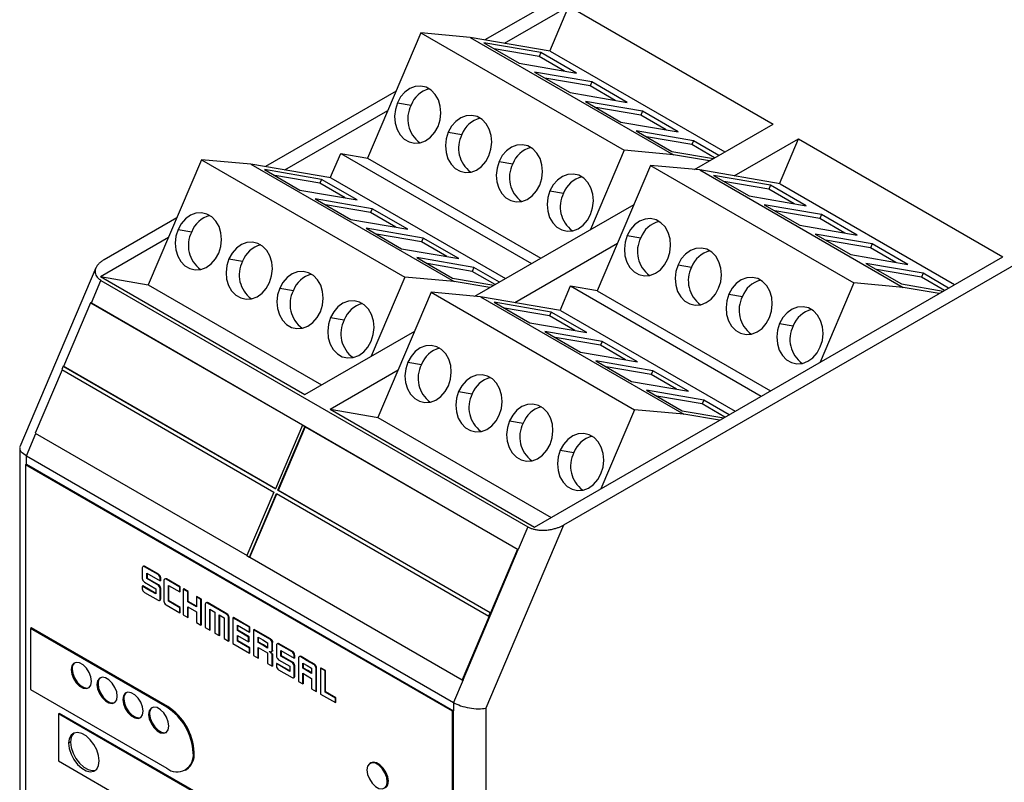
# Model space of a CAD drawing. Header units: millimetres. Extents: x 0 to 419, y 0 to 324.
# Tile 11 of 13: x 328 to 369, y 253 to 285. Entities that reach past the tile are written whole.
import ezdxf

# ---------------------------------------------------------------- set-up
doc = ezdxf.new("R2010")
doc.units = ezdxf.units.MM
doc.header["$LTSCALE"] = 1.5

msp = doc.modelspace()

# ---------------------------------------------------------------- linework, layer by layer
for p, q in [((351.715, 286.445), (347.558, 284.045)), ((348.374, 283.904), (351.057, 285.453)), ((350.261, 283.578), (351.057, 285.453)), ((351.057, 285.453), (359.585, 280.53)), ((344.881, 284.335), (342.661, 279.107)), ((344.881, 284.335), (353.366, 279.437)), ((346.941, 284.151), (344.881, 284.335)), ((346.941, 284.151), (355.427, 279.253)), ((350.286, 283.574), (346.941, 284.151)), ((349.893, 283.513), (347.509, 283.924)), ((347.509, 283.924), (348.993, 283.067)), ((349.823, 283.35), (347.942, 283.674)), ((350.286, 283.574), (357.572, 279.368)), ((349.893, 283.513), (349.823, 283.35)), ((350.875, 282.742), (349.823, 283.35)), ((351.377, 282.656), (349.893, 283.513)), ((348.993, 283.067), (351.377, 282.656)), ((352.014, 282.288), (349.63, 282.7)), ((349.63, 282.7), (351.115, 281.843)), ((351.945, 282.125), (350.063, 282.45)), ((343.848, 281.903), (338.395, 278.755)), ((352.014, 282.288), (351.945, 282.125)), ((352.996, 281.518), (351.945, 282.125)), ((353.499, 281.431), (352.014, 282.288)), ((351.115, 281.843), (353.499, 281.431)), ((339.212, 278.615), (343.504, 281.092)), ((343.906, 281.417), (344.475, 281.319)), ((354.135, 281.064), (351.751, 281.475)), ((351.751, 281.475), (353.236, 280.618)), ((354.066, 280.9), (352.184, 281.225)), ((354.135, 281.064), (354.066, 280.9)), ((355.118, 280.293), (354.066, 280.9)), ((355.62, 280.206), (354.135, 281.064)), ((353.236, 280.618), (355.62, 280.206)), ((356.304, 278.636), (359.585, 280.53)), ((346.027, 280.193), (346.597, 280.094)), ((356.256, 279.839), (353.873, 280.251)), ((353.873, 280.251), (355.357, 279.393)), ((356.187, 279.676), (354.306, 280.001)), ((357.962, 278.368), (360.646, 279.917)), ((359.85, 278.043), (360.646, 279.917)), ((360.646, 279.917), (369.173, 274.995)), ((353.366, 279.437), (351.962, 276.129)), ((355.427, 279.253), (353.366, 279.437)), ((356.256, 279.839), (356.187, 279.676)), ((357.146, 279.122), (356.187, 279.676)), ((357.322, 279.224), (356.256, 279.839)), ((335.725, 279.045), (333.505, 273.816)), ((335.725, 279.045), (344.211, 274.147)), ((337.786, 278.861), (335.725, 279.045)), ((341.106, 278.288), (341.539, 279.309)), ((341.539, 279.309), (349.505, 274.711)), ((341.539, 279.309), (342.665, 279.115)), ((342.661, 279.107), (349.89, 274.933)), ((355.357, 279.393), (357.096, 279.093)), ((356.925, 278.994), (355.427, 279.253)), ((337.786, 278.861), (346.271, 273.962)), ((341.13, 278.283), (337.786, 278.861)), ((340.737, 278.223), (338.353, 278.634)), ((338.353, 278.634), (339.838, 277.777)), ((348.149, 278.968), (348.718, 278.87)), ((354.469, 278.8), (352.249, 273.571)), ((354.469, 278.8), (362.955, 273.902)), ((356.53, 278.616), (354.469, 278.8)), ((356.53, 278.616), (365.015, 273.717)), ((359.874, 278.038), (356.53, 278.616)), ((340.668, 278.059), (338.786, 278.384)), ((340.737, 278.223), (340.668, 278.059)), ((342.222, 277.365), (340.737, 278.223)), ((341.13, 278.283), (348.412, 274.08)), ((359.481, 277.978), (357.097, 278.389)), ((357.097, 278.389), (358.582, 277.532)), ((341.719, 277.452), (340.668, 278.059)), ((359.412, 277.814), (357.53, 278.139)), ((359.481, 277.978), (359.412, 277.814)), ((360.463, 277.207), (359.412, 277.814)), ((360.966, 277.12), (359.481, 277.978)), ((359.874, 278.038), (367.16, 273.832)), ((339.838, 277.777), (342.222, 277.365)), ((342.858, 276.998), (340.474, 277.409)), ((340.474, 277.409), (341.959, 276.552)), ((350.27, 277.743), (350.839, 277.645)), ((358.582, 277.532), (360.966, 277.12)), ((342.789, 276.835), (340.907, 277.159)), ((342.858, 276.998), (342.789, 276.835)), ((344.343, 276.141), (342.858, 276.998)), ((347.141, 273.346), (353.781, 277.179)), ((361.602, 276.753), (359.218, 277.165)), ((359.218, 277.165), (360.703, 276.307)), ((334.696, 276.62), (331.663, 274.869)), ((343.841, 276.227), (342.789, 276.835)), ((361.533, 276.59), (359.651, 276.915)), ((361.602, 276.753), (361.533, 276.59)), ((362.585, 275.982), (361.533, 276.59)), ((363.087, 275.896), (361.602, 276.753)), ((341.959, 276.552), (344.343, 276.141)), ((344.98, 275.773), (342.596, 276.185)), ((342.596, 276.185), (344.08, 275.328)), ((360.703, 276.307), (363.087, 275.896)), ((331.511, 274.169), (334.351, 275.809)), ((334.75, 276.127), (335.32, 276.029)), ((344.91, 275.61), (343.029, 275.935)), ((344.98, 275.773), (344.91, 275.61)), ((346.464, 274.916), (344.98, 275.773)), ((353.494, 275.882), (354.064, 275.784)), ((363.724, 275.528), (361.34, 275.94)), ((361.34, 275.94), (362.824, 275.083)), ((344.08, 275.328), (346.464, 274.916)), ((345.962, 275.003), (344.91, 275.61)), ((348.8, 273.079), (353.092, 275.557)), ((370.892, 275.374), (350.84, 263.798)), ((363.654, 275.365), (361.773, 275.69)), ((363.724, 275.528), (363.654, 275.365)), ((364.706, 274.758), (363.654, 275.365)), ((365.208, 274.671), (363.724, 275.528)), ((347.101, 274.549), (344.717, 274.96)), ((344.717, 274.96), (346.202, 274.103)), ((349.628, 263.711), (369.173, 274.995)), ((362.824, 275.083), (365.208, 274.671)), ((331.319, 274.525), (328.154, 267.064)), ((336.872, 274.902), (337.441, 274.804)), ((347.032, 274.385), (345.15, 274.71)), ((347.101, 274.549), (347.032, 274.385)), ((348.163, 273.936), (347.101, 274.549)), ((355.616, 274.657), (356.185, 274.559)), ((365.845, 274.304), (363.461, 274.715)), ((363.461, 274.715), (364.946, 273.858)), ((331.511, 274.169), (340.039, 269.246)), ((331.511, 274.169), (333.509, 273.824)), ((344.211, 274.147), (342.809, 270.845)), ((346.271, 273.962), (344.211, 274.147)), ((346.202, 274.103), (347.934, 273.804)), ((347.987, 273.834), (347.032, 274.385)), ((365.776, 274.14), (363.894, 274.465)), ((365.845, 274.304), (365.776, 274.14)), ((366.735, 273.587), (365.776, 274.14)), ((366.911, 273.688), (365.845, 274.304)), ((331.133, 273.067), (331.533, 274.01)), ((331.533, 274.01), (349.352, 263.723)), ((333.505, 273.816), (340.731, 269.645)), ((338.993, 273.678), (339.562, 273.579)), ((347.763, 273.705), (346.271, 273.962)), ((350.694, 272.752), (351.128, 273.774)), ((351.128, 273.774), (359.093, 269.175)), ((351.128, 273.774), (352.253, 273.579)), ((362.955, 273.902), (361.55, 270.594)), ((365.015, 273.717), (362.955, 273.902)), ((364.946, 273.858), (366.685, 273.558)), ((366.513, 273.459), (365.015, 273.717)), ((345.314, 273.51), (343.094, 268.281)), ((345.314, 273.51), (353.799, 268.611)), ((347.374, 273.325), (345.314, 273.51)), ((347.374, 273.325), (355.859, 268.427)), ((350.719, 272.748), (347.374, 273.325)), ((352.249, 273.571), (359.479, 269.398)), ((357.737, 273.433), (358.306, 273.334)), ((331.099, 273.073), (329.973, 270.419)), ((331.099, 273.073), (339.956, 267.96)), ((331.133, 273.067), (331.099, 273.073)), ((331.133, 273.067), (348.952, 262.78)), ((350.325, 272.687), (347.941, 273.099)), ((347.941, 273.099), (349.426, 272.242)), ((341.114, 272.453), (341.684, 272.355)), ((350.256, 272.524), (348.374, 272.849)), ((350.325, 272.687), (350.256, 272.524)), ((351.308, 271.917), (350.256, 272.524)), ((351.81, 271.83), (350.325, 272.687)), ((350.719, 272.748), (358, 268.545)), ((349.426, 272.242), (351.81, 271.83)), ((359.858, 272.208), (360.428, 272.11)), ((340.039, 269.246), (344.628, 271.895)), ((352.447, 271.463), (350.063, 271.874)), ((350.063, 271.874), (351.548, 271.017)), ((352.377, 271.299), (350.496, 271.624)), ((352.447, 271.463), (352.377, 271.299)), ((353.429, 270.692), (352.377, 271.299)), ((353.932, 270.605), (352.447, 271.463)), ((351.548, 271.017), (353.932, 270.605)), ((329.955, 270.422), (329.897, 270.286)), ((338.811, 265.31), (329.955, 270.422)), ((329.973, 270.419), (329.955, 270.422)), ((329.973, 270.419), (338.814, 265.315)), ((344.339, 270.592), (344.908, 270.493)), ((354.568, 270.238), (352.184, 270.65)), ((352.184, 270.65), (353.669, 269.792)), ((354.499, 270.075), (352.617, 270.4)), ((329.913, 270.278), (328.788, 267.63)), ((329.897, 270.286), (338.754, 265.174)), ((341.1, 268.634), (343.94, 270.273)), ((354.568, 270.238), (354.499, 270.075)), ((355.55, 269.468), (354.499, 270.075)), ((356.053, 269.381), (354.568, 270.238)), ((353.669, 269.792), (356.053, 269.381)), ((346.46, 269.367), (347.029, 269.269)), ((356.689, 269.013), (354.305, 269.425)), ((354.305, 269.425), (355.79, 268.568)), ((356.62, 268.85), (354.738, 269.175)), ((356.689, 269.013), (356.62, 268.85)), ((357.575, 268.299), (356.62, 268.85)), ((357.751, 268.401), (356.689, 269.013)), ((341.1, 268.634), (349.628, 263.711)), ((341.1, 268.634), (343.097, 268.289)), ((353.799, 268.611), (352.397, 265.31)), ((355.859, 268.427), (353.799, 268.611)), ((355.79, 268.568), (357.523, 268.269)), ((357.351, 268.17), (355.859, 268.427)), ((339.938, 267.963), (338.811, 265.31)), ((340.044, 267.902), (339.938, 267.963)), ((339.956, 267.96), (339.938, 267.963)), ((343.094, 268.281), (350.319, 264.11)), ((348.582, 268.142), (349.151, 268.044)), ((328.423, 266.679), (328.819, 267.612)), ((328.788, 267.63), (337.63, 262.526)), ((338.918, 265.248), (340.044, 267.902)), ((340.062, 267.899), (338.935, 265.245)), ((340.062, 267.899), (340.044, 267.902)), ((340.062, 267.899), (348.918, 262.786)), ((328.142, 267), (328.142, 229.711)), ((328.145, 267.034), (328.164, 267.06)), ((350.703, 266.918), (351.272, 266.819)), ((328.423, 266.336), (328.38, 266.311)), ((328.38, 266.311), (328.38, 229.567)), ((346.199, 256.024), (328.38, 266.311)), ((328.423, 266.679), (346.242, 256.392)), ((328.423, 266.336), (328.423, 266.679)), ((328.423, 266.336), (346.242, 256.049)), ((338.754, 265.174), (337.627, 262.52)), ((337.733, 262.459), (338.86, 265.112)), ((337.751, 262.456), (338.875, 265.104)), ((338.86, 265.112), (347.716, 260)), ((347.774, 260.136), (338.918, 265.248)), ((338.935, 265.245), (338.918, 265.248)), ((347.792, 260.133), (338.935, 265.245)), ((350.84, 263.798), (347.6, 256.16)), ((349.352, 263.723), (348.952, 262.78)), ((346.643, 257.337), (348.952, 262.78)), ((348.918, 262.786), (347.792, 260.133)), ((348.952, 262.78), (348.918, 262.786)), ((337.627, 262.52), (337.733, 262.459)), ((337.751, 262.456), (337.733, 262.459)), ((337.751, 262.456), (346.608, 257.343)), ((333.26, 262.005), (333.26, 261.567)), ((333.312, 262.077), (333.283, 262.06)), ((333.374, 262.068), (333.352, 262.055)), ((333.914, 261.731), (333.352, 262.055)), ((333.935, 261.743), (333.374, 262.068)), ((333.448, 261.56), (333.448, 261.792)), ((333.448, 261.792), (334.006, 261.47)), ((333.469, 261.572), (333.469, 261.78)), ((333.353, 261.408), (333.818, 261.139)), ((333.469, 261.572), (333.448, 261.56)), ((333.917, 261.289), (333.448, 261.56)), ((333.939, 261.301), (333.469, 261.572)), ((333.935, 261.743), (333.914, 261.731)), ((334.027, 261.587), (334.006, 261.575)), ((334.006, 261.47), (334.006, 261.575)), ((334.027, 261.483), (334.006, 261.47)), ((334.027, 261.483), (334.027, 261.587)), ((334.161, 261.484), (334.161, 261.152)), ((334.212, 261.557), (334.183, 261.54)), ((334.273, 261.548), (334.251, 261.536)), ((334.819, 261.208), (334.251, 261.536)), ((334.841, 261.22), (334.273, 261.548)), ((333.281, 261.255), (333.26, 261.242)), ((333.26, 261.242), (333.26, 261.138)), ((333.489, 261.11), (333.26, 261.242)), ((333.511, 261.122), (333.281, 261.255)), ((333.352, 260.982), (333.914, 260.658)), ((333.511, 261.122), (333.489, 261.11)), ((333.818, 260.92), (333.489, 261.11)), ((333.818, 260.945), (333.511, 261.122)), ((333.818, 261.139), (333.818, 260.92)), ((333.939, 261.301), (333.917, 261.289)), ((334.027, 261.147), (334.006, 261.135)), ((334.161, 261.152), (334.161, 260.62)), ((334.349, 260.615), (334.349, 261.275)), ((334.349, 261.275), (334.819, 261.004)), ((334.37, 260.627), (334.37, 261.263)), ((334.841, 261.22), (334.819, 261.208)), ((334.819, 261.004), (334.819, 261.208)), ((334.841, 261.016), (334.819, 261.004)), ((334.841, 261.016), (334.841, 261.22)), ((334.987, 261.136), (334.966, 261.123)), ((334.966, 261.123), (334.966, 260.05)), ((335.152, 261.016), (334.966, 261.123)), ((335.173, 261.028), (334.987, 261.136)), ((335.173, 261.028), (335.152, 261.016)), ((335.152, 260.594), (335.152, 261.016)), ((335.173, 260.606), (335.173, 261.028)), ((333.977, 260.649), (334.003, 260.665)), ((334.027, 260.72), (334.006, 260.708)), ((334.37, 260.627), (334.349, 260.615)), ((334.819, 260.343), (334.349, 260.615)), ((334.84, 260.355), (334.37, 260.627)), ((335.173, 260.606), (335.152, 260.594)), ((335.519, 260.382), (335.152, 260.594)), ((335.519, 260.406), (335.173, 260.606)), ((335.54, 260.817), (335.519, 260.804)), ((335.519, 260.804), (335.519, 260.382)), ((335.707, 260.696), (335.519, 260.804)), ((335.728, 260.708), (335.54, 260.817)), ((335.728, 260.708), (335.707, 260.696)), ((335.707, 259.622), (335.707, 260.696)), ((335.728, 259.635), (335.728, 260.708)), ((335.936, 260.559), (335.91, 260.543)), ((336.001, 260.55), (335.98, 260.538)), ((336.771, 260.082), (335.98, 260.538)), ((336.792, 260.094), (336.001, 260.55)), ((334.253, 260.462), (334.819, 260.135)), ((334.84, 260.355), (334.819, 260.343)), ((334.819, 260.135), (334.819, 260.343)), ((334.84, 260.148), (334.819, 260.135)), ((334.84, 260.148), (334.84, 260.355)), ((335.152, 260.385), (335.519, 260.172)), ((335.152, 259.943), (335.152, 260.385)), ((335.173, 259.955), (335.173, 260.372)), ((335.519, 260.172), (335.519, 259.73)), ((336.071, 260.281), (336.281, 260.16)), ((336.071, 259.412), (336.071, 260.281)), ((336.092, 259.424), (336.092, 260.269)), ((336.281, 260.16), (336.281, 259.29)), ((347.716, 260), (347.774, 260.136)), ((347.792, 260.133), (347.774, 260.136)), ((334.966, 260.05), (335.152, 259.943)), ((335.173, 259.955), (335.152, 259.943)), ((335.519, 259.73), (335.707, 259.622)), ((336.472, 260.05), (336.679, 259.93)), ((336.472, 259.181), (336.472, 260.05)), ((336.493, 259.193), (336.493, 260.038)), ((336.679, 259.93), (336.679, 259.061)), ((336.792, 260.094), (336.771, 260.082)), ((336.884, 259.94), (336.863, 259.927)), ((336.863, 258.955), (336.863, 259.927)), ((336.884, 258.967), (336.884, 259.94)), ((337.063, 259.937), (337.042, 259.925)), ((337.728, 259.529), (337.042, 259.925)), ((337.042, 259.925), (337.042, 258.852)), ((337.749, 259.541), (337.063, 259.937)), ((347.734, 259.997), (346.608, 257.343)), ((347.734, 259.997), (347.716, 260)), ((328.635, 259.501), (328.593, 259.477)), ((328.593, 259.477), (328.593, 256.929)), ((334.278, 256.195), (328.593, 259.477)), ((334.32, 256.219), (328.635, 259.501)), ((335.728, 259.635), (335.707, 259.622)), ((335.886, 259.519), (336.071, 259.412)), ((336.092, 259.424), (336.071, 259.412)), ((337.228, 259.613), (337.728, 259.324)), ((337.228, 259.394), (337.228, 259.613)), ((337.249, 259.406), (337.228, 259.394)), ((337.696, 259.124), (337.228, 259.394)), ((337.249, 259.406), (337.249, 259.601)), ((337.717, 259.136), (337.249, 259.406)), ((337.749, 259.541), (337.728, 259.529)), ((337.728, 259.324), (337.728, 259.529)), ((337.749, 259.337), (337.728, 259.324)), ((337.749, 259.337), (337.749, 259.541)), ((337.925, 259.44), (337.903, 259.428)), ((338.289, 259.205), (337.903, 259.428)), ((337.903, 259.428), (337.903, 258.355)), ((338.31, 259.217), (337.925, 259.44)), ((336.281, 259.29), (336.472, 259.181)), ((336.493, 259.193), (336.472, 259.181)), ((336.679, 259.061), (336.863, 258.955)), ((336.884, 258.967), (336.863, 258.955)), ((337.228, 259.187), (337.696, 258.917)), ((337.228, 258.954), (337.228, 259.187)), ((337.249, 258.966), (337.228, 258.954)), ((337.728, 258.665), (337.228, 258.954)), ((337.249, 258.966), (337.249, 259.175)), ((337.749, 258.678), (337.249, 258.966)), ((337.717, 259.136), (337.696, 259.124)), ((337.696, 258.917), (337.696, 259.124)), ((337.717, 258.93), (337.696, 258.917)), ((337.717, 258.93), (337.717, 259.136)), ((338.088, 259.116), (338.289, 259.001)), ((338.088, 258.897), (338.088, 259.116)), ((338.11, 258.909), (338.088, 258.897)), ((338.289, 258.781), (338.088, 258.897)), ((338.11, 258.909), (338.11, 259.104)), ((338.31, 258.793), (338.11, 258.909)), ((338.31, 259.217), (338.289, 259.205)), ((338.587, 259.033), (338.289, 259.205)), ((338.289, 259.001), (338.49, 258.885)), ((338.608, 259.045), (338.31, 259.217)), ((338.49, 258.885), (338.49, 258.665)), ((338.608, 259.045), (338.587, 259.033)), ((338.699, 258.889), (338.678, 258.877)), ((338.699, 258.569), (338.699, 258.889)), ((337.042, 258.852), (337.728, 258.455)), ((337.749, 258.678), (337.728, 258.665)), ((337.728, 258.455), (337.728, 258.665)), ((337.749, 258.468), (337.749, 258.678)), ((338.089, 258.69), (338.289, 258.575)), ((338.089, 258.247), (338.089, 258.69)), ((338.11, 258.26), (338.11, 258.678)), ((338.31, 258.793), (338.289, 258.781)), ((338.49, 258.665), (338.289, 258.781)), ((338.289, 258.575), (338.489, 258.459)), ((338.49, 258.69), (338.31, 258.793)), ((338.655, 258.513), (338.682, 258.528)), ((338.678, 258.557), (338.678, 258.877)), ((338.699, 258.569), (338.678, 258.557)), ((338.854, 258.775), (338.854, 258.337)), ((338.906, 258.847), (338.877, 258.83)), ((338.967, 258.838), (338.946, 258.826)), ((339.508, 258.502), (338.946, 258.826)), ((339.529, 258.514), (338.967, 258.838)), ((339.042, 258.33), (339.042, 258.562)), ((339.042, 258.562), (339.599, 258.241)), ((339.063, 258.342), (339.063, 258.55)), ((339.529, 258.514), (339.508, 258.502)), ((337.749, 258.468), (337.728, 258.455)), ((337.903, 258.355), (338.089, 258.247)), ((338.11, 258.26), (338.089, 258.247)), ((338.489, 258.459), (338.489, 258.016)), ((338.7, 258.362), (338.679, 258.35)), ((338.947, 258.178), (339.411, 257.91)), ((339.063, 258.342), (339.042, 258.33)), ((339.511, 258.059), (339.042, 258.33)), ((339.533, 258.072), (339.063, 258.342)), ((339.533, 258.072), (339.511, 258.059)), ((339.62, 258.357), (339.599, 258.345)), ((339.599, 258.241), (339.599, 258.345)), ((339.62, 258.253), (339.599, 258.241)), ((339.62, 258.253), (339.62, 258.357)), ((339.775, 258.244), (339.775, 257.274)), ((339.825, 258.314), (339.799, 258.299)), ((339.89, 258.305), (339.869, 258.293)), ((340.143, 258.135), (339.869, 258.293)), ((340.164, 258.147), (339.89, 258.305)), ((340.164, 258.147), (340.143, 258.135)), ((340.418, 257.976), (340.143, 258.135)), ((340.439, 257.988), (340.164, 258.147)), ((330.29, 257.762), (330.332, 257.787)), ((338.489, 258.016), (338.679, 257.907)), ((338.7, 257.919), (338.679, 257.907)), ((338.875, 258.025), (338.854, 258.013)), ((338.854, 258.013), (338.854, 257.909)), ((339.411, 257.691), (338.854, 258.013)), ((339.411, 257.715), (338.875, 258.025)), ((338.946, 257.752), (339.508, 257.428)), ((339.411, 257.91), (339.411, 257.691)), ((339.62, 257.918), (339.599, 257.906)), ((339.96, 258.036), (340.143, 257.93)), ((339.96, 257.817), (339.96, 258.036)), ((339.981, 257.829), (339.96, 257.817)), ((340.143, 257.711), (339.96, 257.817)), ((339.981, 257.829), (339.981, 258.024)), ((340.164, 257.724), (339.981, 257.829)), ((340.143, 257.93), (340.326, 257.825)), ((340.164, 257.724), (340.143, 257.711)), ((340.326, 257.606), (340.143, 257.711)), ((340.326, 257.63), (340.164, 257.724)), ((340.326, 257.825), (340.326, 257.606)), ((340.439, 257.988), (340.418, 257.976)), ((340.531, 257.834), (340.51, 257.822)), ((340.51, 256.85), (340.51, 257.822)), ((340.531, 256.862), (340.531, 257.834)), ((340.723, 257.829), (340.701, 257.817)), ((340.701, 257.817), (340.701, 256.743)), ((340.887, 257.709), (340.701, 257.817)), ((340.908, 257.722), (340.723, 257.829)), ((340.908, 257.722), (340.887, 257.709)), ((340.887, 256.826), (340.887, 257.709)), ((340.908, 256.838), (340.908, 257.722)), ((339.57, 257.42), (339.597, 257.435)), ((339.62, 257.491), (339.599, 257.479)), ((339.775, 257.274), (339.96, 257.167)), ((339.96, 257.61), (340.143, 257.505)), ((339.96, 257.167), (339.96, 257.61)), ((339.981, 257.18), (339.981, 257.598)), ((340.143, 257.505), (340.326, 257.399)), ((340.326, 257.399), (340.326, 256.956)), ((346.643, 257.337), (346.242, 256.392)), ((346.608, 257.343), (346.643, 257.337)), ((328.593, 256.929), (334.278, 253.647)), ((331.367, 257.14), (331.41, 257.164)), ((339.981, 257.18), (339.96, 257.167)), ((340.326, 256.956), (340.51, 256.85)), ((340.531, 256.862), (340.51, 256.85)), ((340.908, 256.838), (340.887, 256.826)), ((341.342, 256.587), (340.908, 256.838)), ((332.445, 256.518), (332.487, 256.542)), ((340.701, 256.743), (341.321, 256.385)), ((341.321, 256.575), (340.887, 256.826)), ((341.342, 256.587), (341.321, 256.575)), ((341.321, 256.385), (341.321, 256.575)), ((341.342, 256.398), (341.342, 256.587)), ((334.32, 256.219), (334.278, 256.195)), ((341.342, 256.398), (341.321, 256.385)), ((346.242, 256.049), (346.199, 256.024)), ((346.199, 219.28), (346.199, 256.024)), ((346.242, 256.392), (346.242, 256.049)), ((346.242, 219.304), (346.242, 256.049)), ((347.6, 256.16), (347.6, 219.193)), ((329.802, 255.937), (329.759, 255.913)), ((329.759, 255.913), (329.759, 253.953)), ((336.017, 252.3), (329.759, 255.913)), ((336.06, 252.324), (329.802, 255.937)), ((333.522, 255.896), (333.565, 255.92)), ((330.268, 254.737), (330.184, 254.688)), ((329.759, 253.953), (336.017, 250.34)), ((335.423, 254.309), (335.381, 254.284)), ((335.058, 253.57), (335.1, 253.594)), ((342.802, 253.874), (342.76, 253.849)), ((343.527, 253.109), (343.484, 253.085))]:
    msp.add_line(p, q)
at = {"flags": 128}
for points in [[(345.603, 280.437), (345.689, 280.712), (345.721, 280.999), (345.696, 281.282), (345.617, 281.545), (345.488, 281.771), (345.316, 281.949), (345.111, 282.067), (344.886, 282.119), (344.653, 282.101), (344.426, 282.016), (344.218, 281.867), (344.041, 281.663), (343.906, 281.417)], [(343.906, 281.417), (343.82, 281.142), (343.789, 280.855), (343.813, 280.572), (343.892, 280.31), (344.022, 280.083), (344.194, 279.906), (344.398, 279.788), (344.623, 279.736), (344.856, 279.753), (345.083, 279.839), (345.291, 279.988), (345.468, 280.191), (345.603, 280.437)], [(347.725, 279.213), (347.81, 279.488), (347.842, 279.775), (347.818, 280.058), (347.738, 280.32), (347.609, 280.547), (347.437, 280.724), (347.232, 280.842), (347.007, 280.894), (346.774, 280.877), (346.547, 280.791), (346.339, 280.642), (346.163, 280.439), (346.027, 280.193)], [(346.027, 280.193), (345.942, 279.918), (345.91, 279.631), (345.934, 279.347), (346.014, 279.085), (346.143, 278.859), (346.315, 278.681), (346.519, 278.563), (346.745, 278.511), (346.978, 278.529), (347.205, 278.614), (347.413, 278.763), (347.589, 278.967), (347.725, 279.213)], [(349.846, 277.988), (349.932, 278.263), (349.963, 278.55), (349.939, 278.833), (349.86, 279.096), (349.73, 279.322), (349.558, 279.5), (349.354, 279.618), (349.129, 279.67), (348.896, 279.652), (348.669, 279.567), (348.461, 279.418), (348.284, 279.214), (348.149, 278.968)], [(348.149, 278.968), (348.063, 278.693), (348.031, 278.406), (348.056, 278.123), (348.135, 277.86), (348.264, 277.634), (348.436, 277.456), (348.641, 277.338), (348.866, 277.287), (349.099, 277.304), (349.326, 277.39), (349.534, 277.538), (349.711, 277.742), (349.846, 277.988)], [(351.967, 276.764), (352.053, 277.038), (352.085, 277.326), (352.06, 277.609), (351.981, 277.871), (351.852, 278.098), (351.68, 278.275), (351.475, 278.393), (351.25, 278.445), (351.017, 278.428), (350.79, 278.342), (350.582, 278.193), (350.405, 277.99), (350.27, 277.743)], [(350.27, 277.743), (350.184, 277.469), (350.153, 277.181), (350.177, 276.898), (350.256, 276.636), (350.386, 276.409), (350.558, 276.232), (350.762, 276.114), (350.987, 276.062), (351.22, 276.079), (351.447, 276.165), (351.655, 276.314), (351.832, 276.517), (351.967, 276.764)], [(336.448, 275.147), (336.533, 275.422), (336.565, 275.709), (336.541, 275.992), (336.461, 276.255), (336.332, 276.481), (336.16, 276.659), (335.956, 276.777), (335.73, 276.828), (335.497, 276.811), (335.27, 276.725), (335.062, 276.577), (334.886, 276.373), (334.75, 276.127)], [(355.192, 274.902), (355.277, 275.177), (355.309, 275.464), (355.285, 275.747), (355.205, 276.01), (355.076, 276.236), (354.904, 276.414), (354.7, 276.532), (354.474, 276.584), (354.241, 276.566), (354.014, 276.481), (353.806, 276.332), (353.63, 276.128), (353.494, 275.882)], [(334.75, 276.127), (334.665, 275.852), (334.633, 275.565), (334.657, 275.282), (334.737, 275.019), (334.866, 274.793), (335.038, 274.615), (335.243, 274.497), (335.468, 274.445), (335.701, 274.463), (335.928, 274.548), (336.136, 274.697), (336.312, 274.901), (336.448, 275.147)], [(353.494, 275.882), (353.409, 275.607), (353.377, 275.32), (353.401, 275.037), (353.481, 274.774), (353.61, 274.548), (353.782, 274.37), (353.987, 274.252), (354.212, 274.201), (354.445, 274.218), (354.672, 274.304), (354.88, 274.452), (355.056, 274.656), (355.192, 274.902)], [(338.569, 273.923), (338.655, 274.197), (338.686, 274.484), (338.662, 274.768), (338.583, 275.03), (338.453, 275.256), (338.281, 275.434), (338.077, 275.552), (337.852, 275.604), (337.619, 275.586), (337.392, 275.501), (337.184, 275.352), (337.007, 275.148), (336.872, 274.902)], [(357.313, 273.678), (357.399, 273.952), (357.43, 274.24), (357.406, 274.523), (357.327, 274.785), (357.197, 275.012), (357.025, 275.189), (356.821, 275.307), (356.596, 275.359), (356.363, 275.342), (356.136, 275.256), (355.928, 275.107), (355.751, 274.904), (355.616, 274.657)], [(336.872, 274.902), (336.786, 274.627), (336.754, 274.34), (336.779, 274.057), (336.858, 273.795), (336.987, 273.568), (337.159, 273.391), (337.364, 273.273), (337.589, 273.221), (337.822, 273.238), (338.049, 273.324), (338.257, 273.473), (338.434, 273.676), (338.569, 273.923)], [(355.616, 274.657), (355.53, 274.383), (355.498, 274.095), (355.523, 273.812), (355.602, 273.55), (355.731, 273.323), (355.903, 273.146), (356.108, 273.028), (356.333, 272.976), (356.566, 272.993), (356.793, 273.079), (357.001, 273.228), (357.178, 273.431), (357.313, 273.678)], [(340.69, 272.698), (340.776, 272.973), (340.808, 273.26), (340.783, 273.543), (340.704, 273.805), (340.575, 274.032), (340.403, 274.209), (340.198, 274.327), (339.973, 274.379), (339.74, 274.362), (339.513, 274.276), (339.305, 274.127), (339.128, 273.924), (338.993, 273.678)], [(359.434, 272.453), (359.52, 272.728), (359.552, 273.015), (359.527, 273.298), (359.448, 273.56), (359.319, 273.787), (359.147, 273.964), (358.942, 274.082), (358.717, 274.134), (358.484, 274.117), (358.257, 274.031), (358.049, 273.882), (357.872, 273.679), (357.737, 273.433)], [(338.993, 273.678), (338.907, 273.403), (338.876, 273.116), (338.9, 272.833), (338.979, 272.57), (339.109, 272.344), (339.281, 272.166), (339.485, 272.048), (339.71, 271.996), (339.943, 272.014), (340.17, 272.099), (340.378, 272.248), (340.555, 272.452), (340.69, 272.698)], [(357.737, 273.433), (357.651, 273.158), (357.62, 272.871), (357.644, 272.588), (357.723, 272.325), (357.853, 272.099), (358.025, 271.921), (358.229, 271.803), (358.454, 271.751), (358.687, 271.769), (358.914, 271.854), (359.122, 272.003), (359.299, 272.207), (359.434, 272.453)], [(342.812, 271.473), (342.897, 271.748), (342.929, 272.035), (342.905, 272.318), (342.825, 272.581), (342.696, 272.807), (342.524, 272.985), (342.319, 273.103), (342.094, 273.155), (341.861, 273.137), (341.634, 273.052), (341.426, 272.903), (341.25, 272.699), (341.114, 272.453)], [(361.556, 271.228), (361.641, 271.503), (361.673, 271.79), (361.649, 272.073), (361.569, 272.336), (361.44, 272.562), (361.268, 272.74), (361.063, 272.858), (360.838, 272.91), (360.605, 272.892), (360.378, 272.807), (360.17, 272.658), (359.994, 272.454), (359.858, 272.208)], [(341.114, 272.453), (341.029, 272.178), (340.997, 271.891), (341.021, 271.608), (341.101, 271.346), (341.23, 271.119), (341.402, 270.942), (341.606, 270.823), (341.832, 270.772), (342.065, 270.789), (342.292, 270.875), (342.5, 271.024), (342.676, 271.227), (342.812, 271.473)], [(359.858, 272.208), (359.773, 271.933), (359.741, 271.646), (359.765, 271.363), (359.845, 271.101), (359.974, 270.874), (360.146, 270.697), (360.35, 270.579), (360.576, 270.527), (360.809, 270.544), (361.036, 270.63), (361.244, 270.779), (361.42, 270.982), (361.556, 271.228)], [(346.036, 269.612), (346.122, 269.887), (346.153, 270.174), (346.129, 270.457), (346.05, 270.719), (345.92, 270.946), (345.748, 271.123), (345.544, 271.241), (345.319, 271.293), (345.086, 271.276), (344.859, 271.19), (344.651, 271.041), (344.474, 270.838), (344.339, 270.592)], [(344.339, 270.592), (344.253, 270.317), (344.221, 270.03), (344.246, 269.747), (344.325, 269.484), (344.454, 269.258), (344.626, 269.08), (344.831, 268.962), (345.056, 268.91), (345.289, 268.928), (345.516, 269.013), (345.724, 269.162), (345.901, 269.366), (346.036, 269.612)], [(348.157, 268.387), (348.243, 268.662), (348.275, 268.949), (348.25, 269.232), (348.171, 269.495), (348.042, 269.721), (347.87, 269.899), (347.665, 270.017), (347.44, 270.069), (347.207, 270.051), (346.98, 269.966), (346.772, 269.817), (346.595, 269.613), (346.46, 269.367)], [(346.46, 269.367), (346.374, 269.092), (346.343, 268.805), (346.367, 268.522), (346.446, 268.26), (346.576, 268.033), (346.748, 267.856), (346.952, 267.737), (347.177, 267.686), (347.41, 267.703), (347.637, 267.789), (347.845, 267.937), (348.022, 268.141), (348.157, 268.387)], [(350.279, 267.163), (350.365, 267.437), (350.396, 267.725), (350.372, 268.008), (350.292, 268.27), (350.163, 268.497), (349.991, 268.674), (349.787, 268.792), (349.561, 268.844), (349.328, 268.827), (349.101, 268.741), (348.893, 268.592), (348.717, 268.389), (348.582, 268.142)], [(348.582, 268.142), (348.496, 267.868), (348.464, 267.58), (348.488, 267.297), (348.568, 267.035), (348.697, 266.808), (348.869, 266.631), (349.074, 266.513), (349.299, 266.461), (349.532, 266.478), (349.759, 266.564), (349.967, 266.713), (350.143, 266.916), (350.279, 267.163)], [(352.4, 265.938), (352.486, 266.213), (352.517, 266.5), (352.493, 266.783), (352.414, 267.045), (352.284, 267.272), (352.112, 267.449), (351.908, 267.568), (351.683, 267.619), (351.45, 267.602), (351.223, 267.516), (351.015, 267.368), (350.838, 267.164), (350.703, 266.918)], [(350.703, 266.918), (350.617, 266.643), (350.585, 266.356), (350.61, 266.073), (350.689, 265.81), (350.818, 265.584), (350.99, 265.406), (351.195, 265.288), (351.42, 265.236), (351.653, 265.254), (351.88, 265.339), (352.088, 265.488), (352.265, 265.692), (352.4, 265.938)], [(331.138, 257.272), (331.113, 257.455), (331.039, 257.644), (330.926, 257.819), (330.788, 257.957), (330.64, 258.042), (330.502, 258.064), (330.389, 258.02), (330.315, 257.915), (330.29, 257.762)], [(330.29, 257.762), (330.315, 257.58), (330.389, 257.39), (330.502, 257.215), (330.64, 257.077), (330.788, 256.992), (330.926, 256.97), (331.039, 257.015), (331.113, 257.119), (331.138, 257.272)], [(330.332, 257.787), (330.358, 257.604), (330.431, 257.414), (330.544, 257.24), (330.683, 257.102), (330.83, 257.017), (330.968, 256.995), (331.034, 257.011)], [(332.216, 256.65), (332.19, 256.832), (332.116, 257.022), (332.004, 257.197), (331.865, 257.335), (331.718, 257.42), (331.579, 257.442), (331.466, 257.398), (331.393, 257.293), (331.367, 257.14)], [(331.367, 257.14), (331.393, 256.958), (331.466, 256.768), (331.579, 256.593), (331.718, 256.455), (331.865, 256.37), (332.004, 256.348), (332.116, 256.393), (332.19, 256.497), (332.216, 256.65)], [(331.41, 257.164), (331.435, 256.982), (331.509, 256.792), (331.622, 256.618), (331.76, 256.48), (331.908, 256.395), (332.046, 256.373), (332.112, 256.389)], [(333.293, 256.028), (333.268, 256.21), (333.194, 256.4), (333.081, 256.575), (332.943, 256.713), (332.795, 256.798), (332.657, 256.82), (332.544, 256.775), (332.47, 256.671), (332.445, 256.518)], [(332.445, 256.518), (332.47, 256.336), (332.544, 256.146), (332.657, 255.971), (332.795, 255.833), (332.943, 255.748), (333.081, 255.726), (333.194, 255.77), (333.268, 255.875), (333.293, 256.028)], [(332.487, 256.542), (332.513, 256.36), (332.587, 256.17), (332.699, 255.996), (332.838, 255.857), (332.985, 255.772), (333.124, 255.751), (333.19, 255.767)], [(334.371, 255.406), (334.345, 255.588), (334.272, 255.778), (334.159, 255.953), (334.02, 256.091), (333.873, 256.176), (333.735, 256.198), (333.622, 256.153), (333.548, 256.049), (333.522, 255.896)], [(333.522, 255.896), (333.548, 255.713), (333.622, 255.524), (333.735, 255.349), (333.873, 255.211), (334.02, 255.126), (334.159, 255.104), (334.272, 255.148), (334.345, 255.253), (334.371, 255.406)], [(333.565, 255.92), (333.59, 255.738), (333.664, 255.548), (333.777, 255.374), (333.915, 255.235), (334.063, 255.15), (334.201, 255.129), (334.267, 255.145)], [(331.456, 253.953), (331.431, 254.175), (331.355, 254.409), (331.237, 254.635), (331.084, 254.836), (330.91, 254.996), (330.729, 255.1), (330.556, 255.142), (330.403, 255.116), (330.285, 255.027), (330.209, 254.88), (330.184, 254.688)], [(330.184, 254.688), (330.209, 254.466), (330.285, 254.232), (330.403, 254.006), (330.556, 253.805), (330.729, 253.645), (330.91, 253.541), (331.084, 253.499), (331.237, 253.524), (331.355, 253.614), (331.431, 253.761), (331.456, 253.953)], [(330.268, 254.737), (330.294, 254.515), (330.369, 254.281), (330.488, 254.055), (330.64, 253.854), (330.814, 253.694), (330.995, 253.59), (331.169, 253.548), (331.31, 253.569)], [(343.484, 253.085), (343.459, 253.267), (343.385, 253.457), (343.272, 253.631), (343.134, 253.769), (342.986, 253.854), (342.848, 253.876), (342.735, 253.832), (342.661, 253.727), (342.636, 253.574)], [(342.636, 253.574), (342.661, 253.392), (342.735, 253.202), (342.848, 253.028), (342.986, 252.89), (343.134, 252.804), (343.272, 252.783), (343.385, 252.827), (343.459, 252.932), (343.484, 253.085)], [(343.527, 253.109), (343.501, 253.291), (343.427, 253.481), (343.314, 253.656), (343.176, 253.794), (343.029, 253.879), (342.89, 253.901), (342.802, 253.874)]]:
    msp.add_lwpolyline(points, dxfattribs=at)
for centre, radius, start, end in [((345.508, 280.941), 1.099, 104.4153, 159.9046), ((345.572, 280.749), 1.236, 152.5617, 233.9362), ((347.629, 279.717), 1.099, 104.4153, 159.9046), ((347.693, 279.525), 1.236, 152.5617, 233.9362), ((349.75, 278.492), 1.099, 104.4153, 159.9046), ((349.815, 278.3), 1.236, 152.5617, 233.9362), ((351.872, 277.267), 1.099, 104.4153, 159.9046), ((351.936, 277.076), 1.236, 152.5617, 233.9362), ((336.352, 275.651), 1.099, 104.4153, 159.9046), ((355.096, 275.406), 1.099, 104.4153, 159.9046), ((336.416, 275.459), 1.236, 152.5617, 233.9362), ((355.16, 275.214), 1.236, 152.5617, 233.9362), ((338.473, 274.426), 1.099, 104.4153, 159.9046), ((357.217, 274.181), 1.099, 104.4153, 159.9046), ((338.538, 274.235), 1.236, 152.5617, 233.9362), ((357.282, 273.99), 1.236, 152.5617, 233.9362), ((340.595, 273.202), 1.099, 104.4153, 159.9046), ((359.339, 272.957), 1.099, 104.4153, 159.9046), ((340.659, 273.01), 1.236, 152.5617, 233.9362), ((359.403, 272.765), 1.236, 152.5617, 233.9362), ((342.716, 271.977), 1.099, 104.4153, 159.9046), ((361.46, 271.732), 1.099, 104.4153, 159.9046), ((342.78, 271.785), 1.236, 152.5617, 233.9362), ((361.524, 271.54), 1.236, 152.5617, 233.9362), ((345.94, 270.116), 1.099, 104.4153, 159.9046), ((346.005, 269.924), 1.236, 152.5617, 233.9362), ((348.062, 268.891), 1.099, 104.4153, 159.9046), ((348.126, 268.699), 1.236, 152.5617, 233.9362), ((350.183, 267.666), 1.099, 104.4153, 159.9046), ((350.247, 267.475), 1.236, 152.5617, 233.9362), ((352.304, 266.442), 1.099, 104.4153, 159.9046), ((352.369, 266.25), 1.236, 152.5617, 233.9362), ((330.624, 257.822), 0.294, 129.7822, 186.8565), ((331.702, 257.2), 0.294, 129.7822, 186.8565), ((332.779, 256.577), 0.294, 129.7822, 186.8565), ((333.857, 255.955), 0.294, 129.7822, 186.8565), ((332.986, 254.175), 2.397, 2.6055, 57.3945), ((333.028, 254.2), 2.397, 2.6055, 57.3945), ((330.731, 254.781), 0.465, 132.9457, 185.4267), ((334.708, 254.175), 0.681, 230.7967, 9.214), ((334.659, 254.224), 0.769, 305.0133, 6.2988), ((343.243, 253.072), 0.286, 303.7936, 7.5186)]:
    msp.add_arc(centre, radius, start, end)
for points, knots in [([(331.663, 274.869), (331.642, 274.856), (331.599, 274.831), (331.541, 274.789), (331.488, 274.746), (331.441, 274.701), (331.383, 274.636), (331.325, 274.55), (331.287, 274.44), (331.282, 274.33), (331.311, 274.231), (331.365, 274.145), (331.436, 274.071), (331.501, 274.03), (331.533, 274.01)], [0, 0, 0, 0, 0.055988, 0.111392, 0.166471, 0.221487, 0.276706, 0.395641, 0.511573, 0.626722, 0.738026, 0.826937, 0.91337, 1, 1, 1, 1]), ([(328.423, 266.679), (328.334, 266.738), (328.171, 266.848), (328.16, 266.953), (328.155, 267.001)], [0, 0, 0, 0, 0.543473, 1, 1, 1, 1]), ([(349.352, 263.723), (349.369, 263.714), (349.404, 263.695), (349.461, 263.67), (349.521, 263.647), (349.585, 263.628), (349.653, 263.612), (349.758, 263.593), (349.907, 263.578), (350.097, 263.581), (350.287, 263.603), (350.456, 263.641), (350.602, 263.687), (350.728, 263.738), (350.802, 263.778), (350.84, 263.798)], [0, 0, 0, 0, 0.043491, 0.086617, 0.129715, 0.173122, 0.217169, 0.262173, 0.373274, 0.488594, 0.604327, 0.723427, 0.815201, 0.906985, 1, 1, 1, 1]), ([(333.352, 262.055), (333.329, 262.069), (333.305, 262.072), (333.271, 262.054), (333.26, 262.032), (333.26, 262.005)], [0, 0, 0, 0, 0.5, 0.5, 1, 1, 1, 1]), ([(333.374, 262.068), (333.36, 262.074), (333.335, 262.085), (333.317, 262.077), (333.309, 262.073)], [0, 0, 0, 0, 0.544284, 1, 1, 1, 1]), ([(333.26, 261.567), (333.26, 261.539), (333.27, 261.505), (333.305, 261.446), (333.33, 261.421), (333.353, 261.408)], [0, 0, 0, 0, 0.5, 0.5, 1, 1, 1, 1]), ([(334.006, 261.575), (334.006, 261.601), (333.996, 261.635), (333.961, 261.693), (333.937, 261.718), (333.914, 261.731)], [0, 0, 0, 0, 0.5, 0.5, 1, 1, 1, 1]), ([(334.027, 261.587), (334.027, 261.614), (334.017, 261.647), (333.982, 261.705), (333.958, 261.73), (333.935, 261.743)], [0, 0, 0, 0, 0.5, 0.5, 1, 1, 1, 1]), ([(334.251, 261.536), (334.228, 261.549), (334.204, 261.552), (334.171, 261.533), (334.161, 261.511), (334.161, 261.484)], [0, 0, 0, 0, 0.5, 0.5, 1, 1, 1, 1]), ([(334.273, 261.548), (334.259, 261.554), (334.235, 261.566), (334.217, 261.557), (334.209, 261.553)], [0, 0, 0, 0, 0.556491, 1, 1, 1, 1]), ([(333.26, 261.138), (333.26, 261.112), (333.27, 261.078), (333.305, 261.02), (333.329, 260.995), (333.352, 260.982)], [0, 0, 0, 0, 0.5, 0.5, 1, 1, 1, 1]), ([(334.006, 261.135), (334.006, 261.161), (333.996, 261.193), (333.963, 261.251), (333.94, 261.276), (333.917, 261.289)], [0, 0, 0, 0, 0.5, 0.5, 1, 1, 1, 1]), ([(334.027, 261.147), (334.027, 261.173), (334.017, 261.205), (333.984, 261.263), (333.961, 261.288), (333.939, 261.301)], [0, 0, 0, 0, 0.5, 0.5, 1, 1, 1, 1]), ([(333.914, 260.658), (333.937, 260.644), (333.961, 260.641), (333.996, 260.66), (334.006, 260.681), (334.006, 260.708)], [0, 0, 0, 0, 0.5, 0.5, 1, 1, 1, 1]), ([(334, 260.665), (334.002, 260.665), (334.012, 260.668), (334.023, 260.687), (334.026, 260.709), (334.027, 260.72)], [0, 0, 0, 0, 0.101957, 0.554984, 1, 1, 1, 1]), ([(334.161, 260.62), (334.161, 260.593), (334.172, 260.559), (334.206, 260.5), (334.23, 260.475), (334.253, 260.462)], [0, 0, 0, 0, 0.5, 0.5, 1, 1, 1, 1]), ([(335.98, 260.538), (335.956, 260.552), (335.932, 260.555), (335.897, 260.537), (335.886, 260.516), (335.886, 260.489)], [0, 0, 0, 0, 0.5, 0.5, 1, 1, 1, 1]), ([(336.001, 260.55), (335.987, 260.556), (335.962, 260.568), (335.943, 260.56), (335.934, 260.556)], [0, 0, 0, 0, 0.535569, 1, 1, 1, 1]), ([(336.863, 259.927), (336.863, 259.954), (336.852, 259.988), (336.818, 260.045), (336.794, 260.068), (336.771, 260.082)], [0, 0, 0, 0, 0.5, 0.5, 1, 1, 1, 1]), ([(336.884, 259.94), (336.884, 259.966), (336.874, 260), (336.839, 260.057), (336.815, 260.08), (336.792, 260.094)], [0, 0, 0, 0, 0.5, 0.5, 1, 1, 1, 1]), ([(338.678, 258.877), (338.678, 258.904), (338.667, 258.938), (338.633, 258.995), (338.61, 259.02), (338.587, 259.033)], [0, 0, 0, 0, 0.5, 0.5, 1, 1, 1, 1]), ([(338.608, 259.045), (338.631, 259.032), (338.655, 259.008), (338.688, 258.95), (338.699, 258.916), (338.699, 258.889)], [0, 0, 0, 0, 0.5, 0.5, 1, 1, 1, 1]), ([(338.551, 258.526), (338.565, 258.52), (338.579, 258.515), (338.606, 258.509), (338.619, 258.507), (338.644, 258.508), (338.656, 258.512), (338.673, 258.527), (338.678, 258.541), (338.678, 258.557)], [0, 0, 0, 0, 0.25, 0.25, 0.5, 0.5, 0.75, 0.75, 1, 1, 1, 1]), ([(338.679, 258.35), (338.679, 258.366), (338.673, 258.385), (338.656, 258.421), (338.644, 258.437), (338.619, 258.467), (338.606, 258.48), (338.579, 258.505), (338.565, 258.516), (338.551, 258.526)], [0, 0, 0, 0, 0.25, 0.25, 0.5, 0.5, 0.75, 0.75, 1, 1, 1, 1]), ([(338.597, 258.516), (338.616, 258.5), (338.649, 258.473), (338.683, 258.425), (338.698, 258.388), (338.699, 258.371), (338.7, 258.362)], [0, 0, 0, 0, 0.409273, 0.70378, 0.851768, 1, 1, 1, 1]), ([(338.699, 258.569), (338.699, 258.562), (338.697, 258.546), (338.689, 258.532), (338.681, 258.53), (338.678, 258.529)], [0, 0, 0, 0, 0.406242, 0.811824, 1, 1, 1, 1]), ([(338.946, 258.826), (338.923, 258.839), (338.899, 258.842), (338.864, 258.824), (338.854, 258.802), (338.854, 258.775)], [0, 0, 0, 0, 0.5, 0.5, 1, 1, 1, 1]), ([(338.967, 258.838), (338.954, 258.844), (338.929, 258.855), (338.911, 258.847), (338.903, 258.843)], [0, 0, 0, 0, 0.544342, 1, 1, 1, 1]), ([(339.599, 258.345), (339.599, 258.372), (339.589, 258.405), (339.555, 258.464), (339.531, 258.488), (339.508, 258.502)], [0, 0, 0, 0, 0.5, 0.5, 1, 1, 1, 1]), ([(339.62, 258.357), (339.62, 258.384), (339.61, 258.418), (339.576, 258.476), (339.552, 258.5), (339.529, 258.514)], [0, 0, 0, 0, 0.5, 0.5, 1, 1, 1, 1]), ([(338.854, 258.337), (338.854, 258.31), (338.864, 258.276), (338.898, 258.217), (338.923, 258.192), (338.947, 258.178)], [0, 0, 0, 0, 0.5, 0.5, 1, 1, 1, 1]), ([(339.62, 257.918), (339.62, 257.944), (339.611, 257.976), (339.578, 258.034), (339.555, 258.059), (339.533, 258.072)], [0, 0, 0, 0, 0.5, 0.5, 1, 1, 1, 1]), ([(339.869, 258.293), (339.845, 258.307), (339.821, 258.31), (339.786, 258.292), (339.775, 258.271), (339.775, 258.244)], [0, 0, 0, 0, 0.5, 0.5, 1, 1, 1, 1]), ([(339.89, 258.305), (339.876, 258.312), (339.851, 258.323), (339.832, 258.315), (339.823, 258.311)], [0, 0, 0, 0, 0.5359265, 1, 1, 1, 1]), ([(338.854, 257.909), (338.854, 257.882), (338.864, 257.848), (338.899, 257.79), (338.923, 257.765), (338.946, 257.752)], [0, 0, 0, 0, 0.5, 0.5, 1, 1, 1, 1]), ([(339.599, 257.906), (339.599, 257.932), (339.589, 257.964), (339.557, 258.021), (339.534, 258.046), (339.511, 258.059)], [0, 0, 0, 0, 0.5, 0.5, 1, 1, 1, 1]), ([(340.51, 257.822), (340.51, 257.849), (340.5, 257.882), (340.465, 257.939), (340.441, 257.963), (340.418, 257.976)], [0, 0, 0, 0, 0.5, 0.5, 1, 1, 1, 1]), ([(340.531, 257.834), (340.531, 257.861), (340.521, 257.894), (340.486, 257.951), (340.462, 257.975), (340.439, 257.988)], [0, 0, 0, 0, 0.5, 0.5, 1, 1, 1, 1]), ([(339.508, 257.428), (339.531, 257.415), (339.555, 257.411), (339.589, 257.43), (339.599, 257.452), (339.599, 257.479)], [0, 0, 0, 0, 0.5, 0.5, 1, 1, 1, 1]), ([(339.593, 257.435), (339.595, 257.436), (339.606, 257.438), (339.616, 257.458), (339.619, 257.48), (339.62, 257.491)], [0, 0, 0, 0, 0.101889, 0.554938, 1, 1, 1, 1]), ([(346.242, 256.392), (346.328, 256.342), (346.432, 256.296), (346.659, 256.218), (346.783, 256.186), (347.034, 256.142), (347.161, 256.129), (347.399, 256.128), (347.508, 256.138), (347.6, 256.16)], [0, 0, 0, 0, 0.25, 0.25, 0.5, 0.5, 0.75, 0.75, 1, 1, 1, 1])]:
    msp.add_open_spline(points, degree=3, knots=knots)
for points in [[(334.006, 260.708), (334.005, 260.85), (334.006, 260.993), (334.006, 261.135)], [(334.027, 260.72), (334.027, 260.863), (334.027, 261.005), (334.027, 261.147)], [(335.886, 260.489), (335.886, 260.166), (335.886, 259.842), (335.886, 259.519)], [(338.679, 257.907), (338.679, 258.055), (338.679, 258.202), (338.679, 258.35)], [(338.7, 257.919), (338.7, 258.067), (338.7, 258.214), (338.7, 258.362)], [(339.599, 257.479), (339.599, 257.621), (339.599, 257.763), (339.599, 257.906)], [(339.62, 257.491), (339.62, 257.633), (339.62, 257.776), (339.62, 257.918)]]:
    msp.add_open_spline(points, degree=3)

doc.saveas('drawing.dxf')
